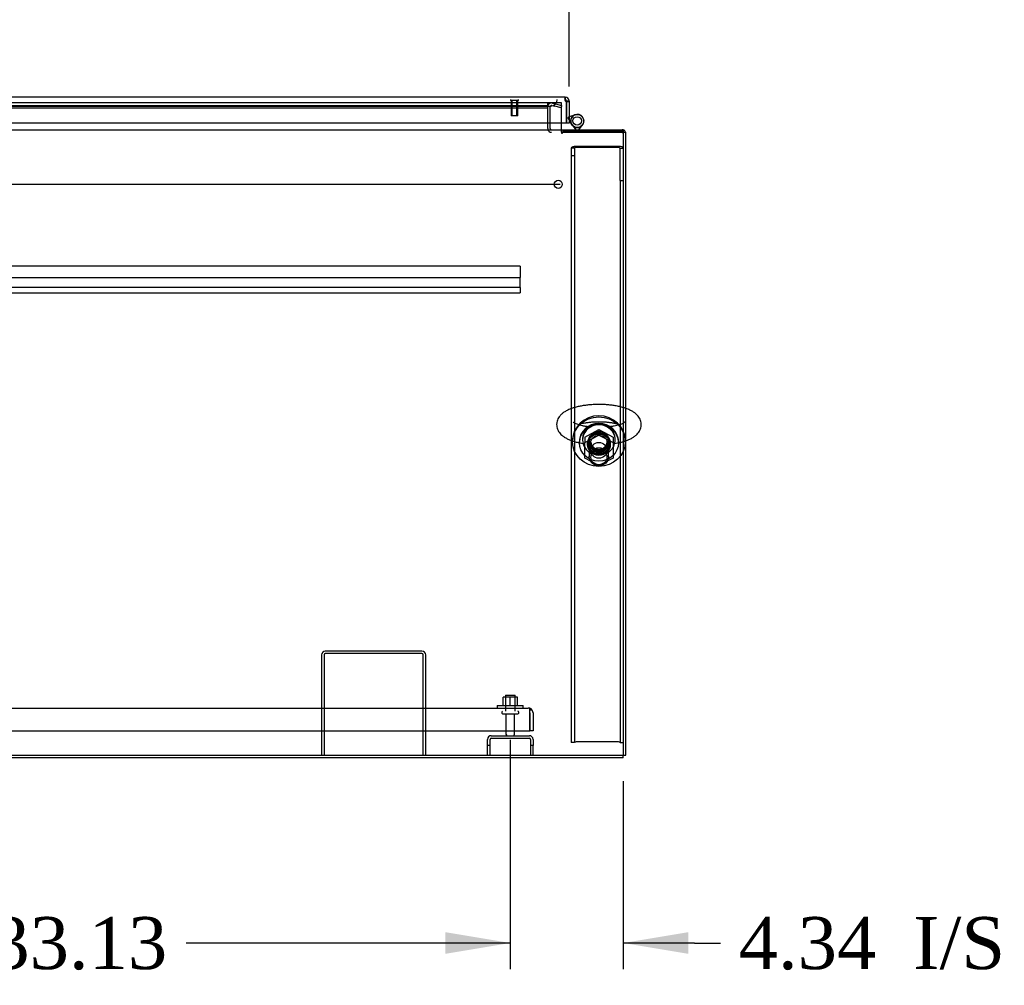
# Model space of a CAD drawing. Header units: inches. Extents: x 2 to 538, y -2 to 358.
# Tile 7 of 24: x 155 to 193, y 39 to 76. Entities that reach past the tile are written whole.
import ezdxf
from ezdxf.enums import TextEntityAlignment as Align
from ezdxf.lldxf.tags import DXFTag

# ---------------------------------------------------------------- set-up
doc = ezdxf.new("R2010")
doc.units = ezdxf.units.IN
doc.header["$MEASUREMENT"] = 0
for name, color, linetype in [('COM43135', 7, 'Continuous'), ('COM70220', 7, 'Continuous'), ('COM70830-5', 7, 'Continuous'), ('COM70900-10', 7, 'Continuous'), ('COM71013-3', 7, 'Continuous'), ('COM71015-3', 7, 'Continuous'), ('COM71016-3', 7, 'Continuous'), ('COM71017-3', 7, 'Continuous'), ('COM71018-3', 7, 'Continuous'), ('COM71019-1', 7, 'Continuous'), ('COM71143-1', 7, 'Continuous'), ('Default', 7, 'Continuous'), ('HNG14568', 7, 'Continuous'), ('HNG14568B', 7, 'Continuous'), ('HNG14568MH', 7, 'Continuous'), ('NTS166105', 7, 'Continuous'), ('NTS16692', 7, 'Continuous'), ('SCS87245', 7, 'Continuous'), ('STD26089', 7, 'Continuous'), ('STD26258', 7, 'Continuous'), ('WAF25059', 7, 'Continuous'), ('WAF87246', 7, 'Continuous'), ('WAM254785', 7, 'Continuous')]:
    doc.layers.add(name, color=color, linetype=linetype)
doc.styles.add('SEACAD_Times_New_Roman', font='times.ttf')
tags = doc.linetypes.add('CENTER2', pattern=[1.125, 0.75, -0.125, 0.125, -0.125]).pattern_tags.tags
tags[10:11] = [DXFTag(74, 4), DXFTag(75, 0), DXFTag(340, '0'), DXFTag(46, 0.0), DXFTag(50, 0.0), DXFTag(44, 0.0), DXFTag(45, 0.0)]
tags[8:9] = [DXFTag(74, 4), DXFTag(75, 0), DXFTag(340, '0'), DXFTag(46, 0.0), DXFTag(50, 0.0), DXFTag(44, 0.0), DXFTag(45, 0.0)]
tags[6:7] = [DXFTag(74, 4), DXFTag(75, 0), DXFTag(340, '0'), DXFTag(46, 0.0), DXFTag(50, 0.0), DXFTag(44, 0.0), DXFTag(45, 0.0)]
tags[4:5] = [DXFTag(74, 4), DXFTag(75, 0), DXFTag(340, '0'), DXFTag(46, 0.0), DXFTag(50, 0.0), DXFTag(44, 0.0), DXFTag(45, 0.0)]
tags = doc.linetypes.add('HIDDEN2', pattern=[0.1875, 0.125, -0.0625]).pattern_tags.tags
tags[6:7] = [DXFTag(74, 4), DXFTag(75, 0), DXFTag(340, '0'), DXFTag(46, 0.0), DXFTag(50, 0.0), DXFTag(44, 0.0), DXFTag(45, 0.0)]
tags[4:5] = [DXFTag(74, 4), DXFTag(75, 0), DXFTag(340, '0'), DXFTag(46, 0.0), DXFTag(50, 0.0), DXFTag(44, 0.0), DXFTag(45, 0.0)]
doc.dimstyles.new('HAMMOND_(STH_-_540x360)', dxfattribs={"dimtxt": 2, "dimasz": 2.5, "dimexe": 1, "dimexo": 1, "dimgap": 0.5, "dimtad": 0, "dimtih": 1, "dimtoh": 1, "dimzin": 0, "dimdsep": 46, "dimtxsty": 'SEACAD_Times_New_Roman', "dimblk1": '_SE_FILLED', "dimblk2": '_SE_FILLED', "dimsah": 1, "dimcen": 1, "dimadec": 0, "dimazin": 0, "dimtfac": 0.8, "dimtofl": 0, "dimtmove": 0, "dimatfit": 3, "dimfxl": 1, "dimtolj": 1, "dimtzin": 0, "dimarcsym": 0})

# ---------------------------------------------------------------- blocks, each defined once
blk = doc.blocks.new('SEANNOT_GROUP3')
at = {"layer": 'Default', "color": 7, "linetype": 'CENTER2'}
blk.add_line((105.622, 69.564), (175.695, 69.564), dxfattribs=at)
blk = doc.blocks.new('SE1')
at = {"layer": 'COM43135', "color": 7, "linetype": 'HIDDEN2'}
for p, q in [((106.844, 49.441), (174.474, 49.441)), ((174.474, 49.441), (174.474, 49.441)), ((174.474, 49.441), (174.474, 49.441)), ((174.474, 49.441), (174.474, 49.441)), ((174.534, 49.256), (174.534, 49.406)), ((174.534, 49.338), (174.583, 49.406)), ((174.534, 49.256), (174.534, 49.338)), ((174.534, 48.566), (174.534, 49.256)), ((174.534, 49.256), (174.534, 49.256)), ((174.534, 49.256), (174.534, 48.566)), ((174.659, 49.256), (174.659, 48.566)), ((106.784, 48.566), (174.534, 48.566)), ((174.659, 48.566), (174.534, 48.566))]:
    blk.add_line(p, q, dxfattribs=at)
for start, end in [(89.9411, 90), (53.806, 89.8792), (0, 53.806)]:
    blk.add_arc((174.474, 49.256), 0.185, start, end, dxfattribs=at)
blk.add_open_spline([(174.534, 49.406), (174.524, 49.417), (174.514, 49.426), (174.499, 49.435), (174.494, 49.437), (174.484, 49.44), (174.479, 49.441), (174.474, 49.441)], degree=3, knots=[0, 0, 0, 0, 0.5, 0.5, 0.75, 0.75, 1, 1, 1, 1], dxfattribs=at)
at = {"layer": 'COM70220', "color": 7, "linetype": 'HIDDEN2'}
for p, q in [((142.545, 72.565), (175.085, 72.565)), ((175.085, 72.565), (175.335, 72.565))]:
    blk.add_line(p, q, dxfattribs=at)
blk.add_arc((175.335, 72.815), 0.25, 270, 0, dxfattribs=at)
at = {"layer": 'COM70830-5', "color": 7, "linetype": 'HIDDEN2'}
for p, q in [((174.159, 66.416), (107.159, 66.416)), ((174.159, 66.414), (174.159, 66.416)), ((174.159, 66.414), (174.159, 66.165)), ((107.159, 65.986), (174.159, 65.986)), ((174.159, 66.165), (174.159, 66.11)), ((174.159, 66.11), (174.159, 66.014)), ((174.159, 66.014), (174.159, 65.986)), ((174.159, 65.691), (174.159, 65.986)), ((174.159, 65.595), (107.159, 65.595)), ((174.159, 65.687), (174.159, 65.691)), ((174.159, 65.595), (174.159, 65.687)), ((174.159, 65.595), (174.159, 65.578)), ((174.159, 65.578), (174.159, 65.522)), ((174.159, 65.522), (174.159, 65.427)), ((107.159, 65.398), (174.159, 65.398)), ((174.159, 65.427), (174.159, 65.398))]:
    blk.add_line(p, q, dxfattribs=at)
at = {"layer": 'COM70900-10', "color": 7, "linetype": 'HIDDEN2'}
for p, q in [((172.909, 48.004), (172.909, 48.236)), ((173.004, 48.004), (173.004, 48.236)), ((173.052, 48.379), (174.516, 48.379)), ((173.052, 48.284), (174.516, 48.284)), ((174.564, 48.236), (174.564, 48.004)), ((174.659, 48.236), (174.659, 48.004)), ((173.004, 48.004), (172.909, 48.004)), ((172.909, 47.629), (172.909, 48.004)), ((173.004, 47.629), (173.004, 48.004)), ((174.659, 48.004), (174.564, 48.004)), ((174.564, 48.004), (174.564, 47.629)), ((174.659, 47.629), (174.659, 48.004))]:
    blk.add_line(p, q, dxfattribs=at)
for centre, radius, start, end in [((173.052, 48.236), 0.143, 90, 180), ((173.052, 48.236), 0.048, 90, 180), ((174.516, 48.236), 0.143, 0, 90), ((174.516, 48.236), 0.048, 0, 90)]:
    blk.add_arc(centre, radius, start, end, dxfattribs=at)
at = {"layer": 'COM71013-3', "color": 7, "linetype": 'HIDDEN2'}
for p, q in [((175.756, 72.69), (175.221, 72.69)), ((175.756, 72.547), (175.756, 72.69)), ((175.756, 71.91), (175.756, 72.547)), ((175.756, 71.564), (175.756, 71.659)), ((175.756, 71.565), (175.786, 71.565)), ((175.756, 71.564), (175.756, 71.533)), ((175.756, 71.533), (175.786, 71.533)), ((175.786, 71.599), (178.126, 71.599)), ((175.786, 71.567), (178.126, 71.567)), ((175.786, 71.533), (175.786, 71.564)), ((140.667, 47.629), (178.126, 47.629))]:
    blk.add_line(p, q, dxfattribs=at)
at = {"layer": 'COM71013-3', "color": 7, "linetype": 'Continuous'}
for p, q in [((175.756, 71.707), (175.756, 71.91)), ((175.756, 71.659), (175.756, 71.707))]:
    blk.add_line(p, q, dxfattribs=at)
at = {"layer": 'COM71013-3', "color": 7, "linetype": 'HIDDEN2'}
blk.add_ellipse((177.188, 59.598), major_axis=(-0.437, 0), ratio=0.939693, dxfattribs=at)
blk.add_ellipse((177.188, 59.63), major_axis=(-0.437, 0), ratio=0.939693, start_param=0.039527, end_param=3.102066, dxfattribs=at)
at = {"layer": 'COM71015-3', "color": 7, "linetype": 'HIDDEN2'}
for p, q in [((175.401, 72.684), (175.515, 72.654)), ((175.515, 72.654), (175.757, 72.589)), ((175.221, 71.91), (175.221, 72.546)), ((175.316, 71.91), (175.316, 72.546)), ((175.377, 72.592), (175.49, 72.562)), ((175.732, 72.497), (175.49, 72.562)), ((175.757, 72.589), (175.732, 72.497))]:
    blk.add_line(p, q, dxfattribs=at)
at = {"layer": 'COM71015-3', "color": 7, "linetype": 'Continuous'}
for p, q in [((175.221, 71.707), (175.221, 71.91)), ((175.316, 71.707), (175.316, 71.91)), ((178.126, 71.564), (178.221, 71.564)), ((178.221, 47.629), (178.221, 71.564)), ((178.126, 47.629), (178.221, 47.629))]:
    blk.add_line(p, q, dxfattribs=at)
at = {"layer": 'COM71015-3', "color": 7, "linetype": 'HIDDEN2'}
for centre, radius, start, end in [((175.364, 72.546), 0.143, 75, 180), ((175.364, 72.546), 0.048, 75, 180), ((175.364, 71.707), 0.143, 199.6129, 270), ((178.078, 71.516), 0.143, 70.3871, 90), ((178.078, 71.516), 0.048, 0, 90)]:
    blk.add_arc(centre, radius, start, end, dxfattribs=at)
at = {"layer": 'COM71015-3', "color": 7, "linetype": 'Continuous'}
for centre, radius, start, end in [((175.364, 71.707), 0.143, 180, 199.6129), ((175.364, 71.707), 0.048, 180, 270), ((178.078, 71.516), 0.143, 19.6129, 70.3871)]:
    blk.add_arc(centre, radius, start, end, dxfattribs=at)
at = {"layer": 'COM71016-3', "color": 7, "linetype": 'HIDDEN2'}
for p, q in [((175.221, 72.69), (141.874, 72.69)), ((175.221, 72.69), (175.221, 72.685)), ((175.221, 72.589), (175.221, 72.685)), ((141.874, 72.589), (175.221, 72.589)), ((141.874, 72.498), (175.221, 72.498)), ((175.221, 72.589), (175.221, 72.546))]:
    blk.add_line(p, q, dxfattribs=at)
at = {"layer": 'COM71016-3', "color": 7, "linetype": 'Continuous'}
for p, q in [((103.191, 71.659), (178.126, 71.659)), ((175.221, 71.707), (175.221, 71.659)), ((178.126, 71.659), (178.126, 71.516)), ((178.126, 71.516), (178.126, 47.629)), ((103.191, 47.629), (178.126, 47.629))]:
    blk.add_line(p, q, dxfattribs=at)
at = {"layer": 'COM71017-3', "color": 7, "linetype": 'Continuous'}
for q in [(140.802, 47.534), (178.126, 47.629)]:
    blk.add_line((178.126, 47.534), q, dxfattribs=at)
at = {"layer": 'COM71018-3', "color": 7, "linetype": 'HIDDEN2'}
for p, q in [((176.251, 70.952), (176.126, 70.952)), ((176.126, 70.952), (176.126, 70.651)), ((176.251, 70.952), (176.251, 70.651)), ((177.941, 71.015), (176.311, 71.015)), ((177.941, 70.972), (176.311, 70.972)), ((178.001, 69.71), (178.001, 70.952)), ((178.001, 70.952), (178.126, 70.952)), ((176.126, 70.651), (176.126, 48.117)), ((176.251, 70.651), (176.126, 70.651)), ((176.251, 70.651), (176.251, 48.117)), ((178.001, 69.71), (178.001, 48.117)), ((178.001, 69.71), (178.126, 69.71)), ((176.251, 48.117), (176.126, 48.117)), ((177.941, 48.138), (176.311, 48.138)), ((178.001, 48.117), (178.126, 48.117))]:
    blk.add_line(p, q, dxfattribs=at)
for centre, major_axis, ratio, start_param, end_param in [((176.311, 70.952), (0.185, 0), 0.34202, 1.570796, 3.141593), ((176.311, 70.952), (0.06, 0), 0.34202, 1.570796, 3.141593), ((177.941, 70.952), (0.185, 0), 0.34202, 0, 1.570796), ((177.941, 70.952), (0.06, 0), 0.34202, 0, 1.570796), ((177.188, 59.598), (-0.437, 0), 0.939693, 0.052019, 3.089573), ((176.311, 48.117), (0.06, 0), 0.34202, 1.570796, 3.141593), ((177.941, 48.117), (0.06, 0), 0.34202, 0, 1.570796)]:
    blk.add_ellipse(centre, major_axis=major_axis, ratio=ratio, start_param=start_param, end_param=end_param, dxfattribs=at)
blk.add_ellipse((177.188, 59.555), major_axis=(-0.437, 0), ratio=0.939693, dxfattribs=at)
at = {"layer": 'COM71019-1', "color": 7, "linetype": 'HIDDEN2'}
for p, q in [((166.534, 51.486), (166.534, 47.629)), ((166.629, 51.486), (166.629, 47.629)), ((170.391, 51.629), (166.677, 51.629)), ((170.391, 51.534), (166.677, 51.534)), ((170.439, 47.629), (170.439, 51.486)), ((170.534, 47.629), (170.534, 51.486))]:
    blk.add_line(p, q, dxfattribs=at)
for centre, radius, start, end in [((166.677, 51.486), 0.143, 90, 180), ((166.677, 51.486), 0.048, 90, 180), ((170.391, 51.486), 0.143, 0, 90), ((170.391, 51.486), 0.048, 0, 90)]:
    blk.add_arc(centre, radius, start, end, dxfattribs=at)
at = {"layer": 'COM71143-1', "color": 7, "linetype": 'Continuous'}
for p, q in [((175.896, 72.91), (141.734, 72.91)), ((175.896, 72.91), (175.896, 72.91)), ((175.896, 72.84), (175.896, 72.91)), ((175.896, 72.91), (175.896, 72.84)), ((175.896, 72.84), (175.896, 72.815)), ((175.896, 72.815), (175.896, 72.84)), ((175.896, 72.815), (175.896, 72.815)), ((175.944, 72.767), (175.97, 72.767)), ((175.944, 72.767), (175.944, 72.743)), ((175.944, 71.91), (175.944, 72.743)), ((175.944, 72.743), (175.944, 71.91)), ((175.944, 72.743), (176.039, 72.743)), ((175.97, 72.767), (176.039, 72.767)), ((176.039, 72.767), (176.039, 72.743)), ((176.039, 72.743), (176.039, 71.91)), ((175.944, 71.91), (141.685, 71.91)), ((176.039, 71.91), (175.944, 71.91))]:
    blk.add_line(p, q, dxfattribs=at)
for centre, radius, start, end in [((175.896, 72.767), 0.143, 0, 90), ((175.896, 72.767), 0.048, 0, 90), ((175.954, 72.824), 0.0815, 224.8717, 263.2273)]:
    blk.add_arc(centre, radius, start, end, dxfattribs=at)
for points, knots in [([(175.896, 72.91), (175.892, 72.91), (175.888, 72.909), (175.882, 72.906), (175.88, 72.903), (175.876, 72.896), (175.875, 72.891), (175.873, 72.881), (175.872, 72.875), (175.872, 72.861), (175.873, 72.854), (175.875, 72.838), (175.876, 72.829), (175.88, 72.811), (175.882, 72.803), (175.888, 72.784), (175.892, 72.775), (175.896, 72.767)], [0, 0, 0, 0, 0.125, 0.125, 0.25, 0.25, 0.375, 0.375, 0.5, 0.5, 0.625, 0.625, 0.75, 0.75, 0.875, 0.875, 1, 1, 1, 1]), ([(175.896, 72.815), (175.893, 72.815), (175.89, 72.815), (175.885, 72.814), (175.882, 72.813), (175.88, 72.812)], [0, 0, 0, 0, 0.125, 0.125, 0.2377635, 0.2377635, 0.2377635, 0.2377635])]:
    blk.add_open_spline(points, degree=3, knots=knots, dxfattribs=at)
at = {"layer": 'HNG14568', "color": 7, "linetype": 'HIDDEN2'}
for p, q in [((176.002, 72.115), (176.026, 72.17)), ((176.039, 72.048), (176.002, 72.115)), ((176.026, 72.17), (176.039, 72.174)), ((176.136, 71.874), (176.128, 71.888)), ((176.277, 72.237), (176.292, 72.241))]:
    blk.add_line(p, q, dxfattribs=at)
at = {"layer": 'HNG14568', "color": 7, "linetype": 'Continuous'}
for p, q in [((176.039, 72.174), (176.277, 72.237)), ((176.128, 71.888), (176.039, 72.048))]:
    blk.add_line(p, q, dxfattribs=at)
at = {"layer": 'HNG14568B', "color": 7, "linetype": 'HIDDEN2'}
blk.add_circle((176.356, 71.997), 0.164, dxfattribs=at)
at = {"layer": 'HNG14568B', "color": 7, "linetype": 'Continuous'}
for start, end in [(0, 221.504), (318.496, 0)]:
    blk.add_arc((176.356, 71.997), 0.253, start, end, dxfattribs=at)
at = {"layer": 'HNG14568B', "color": 7, "linetype": 'HIDDEN2'}
blk.add_arc((176.356, 71.997), 0.253, 221.504, 318.496, dxfattribs=at)
at = {"layer": 'HNG14568MH', "color": 7, "linetype": 'Continuous'}
for p, q in [((176.157, 71.842), (176.299, 71.659)), ((176.414, 71.659), (176.556, 71.842))]:
    blk.add_line(p, q, dxfattribs=at)
at = {"layer": 'HNG14568MH', "color": 7, "linetype": 'HIDDEN2'}
for p, q in [((176.299, 71.659), (176.326, 71.624)), ((176.326, 71.624), (176.386, 71.624)), ((176.386, 71.624), (176.414, 71.659))]:
    blk.add_line(p, q, dxfattribs=at)
at = {"layer": 'HNG14568MH', "color": 7, "linetype": 'Continuous'}
blk.add_circle((176.356, 71.997), 0.253, dxfattribs=at)
at = {"layer": 'NTS166105', "color": 7, "linetype": 'HIDDEN2'}
for p, q in [((173.783, 49.857), (173.508, 49.857)), ((173.508, 49.537), (173.508, 49.857)), ((174.058, 49.857), (173.783, 49.857)), ((173.783, 49.537), (173.783, 49.857)), ((174.058, 49.537), (174.058, 49.857))]:
    blk.add_line(p, q, dxfattribs=at)
at = {"layer": 'NTS16692', "color": 7, "linetype": 'HIDDEN2'}
for p, q in [((176.641, 59.851), (177.188, 60.142)), ((176.641, 59.639), (177.188, 59.93)), ((176.641, 59.851), (176.641, 59.639)), ((177.188, 60.142), (177.735, 59.851)), ((177.188, 60.142), (177.188, 59.93)), ((177.188, 59.93), (177.735, 59.639)), ((177.735, 59.851), (177.735, 59.639)), ((176.641, 59.047), (176.641, 59.639)), ((177.735, 59.639), (177.735, 59.047)), ((177.188, 58.756), (176.641, 59.047)), ((177.735, 59.047), (177.188, 58.756))]:
    blk.add_line(p, q, dxfattribs=at)
blk.add_ellipse((177.188, 59.343), major_axis=(-0.321, 0), ratio=0.939693, dxfattribs=at)
blk.add_ellipse((177.188, 59.555), major_axis=(-0.321, 0), ratio=0.939693, start_param=0.359346, end_param=2.782247, dxfattribs=at)
at = {"layer": 'SCS87245', "color": 7, "linetype": 'HIDDEN2'}
for p, q in [((176.563, 59.779), (176.563, 59.738)), ((177.813, 59.738), (177.813, 59.779)), ((176.819, 59.717), (176.819, 59.097)), ((177.557, 59.097), (177.557, 59.717))]:
    blk.add_line(p, q, dxfattribs=at)
for centre, major_axis, start_param, end_param in [((177.188, 59.738), (-0.625, 0), 2.202351, 6.283185), ((177.188, 59.779), (-0.625, 0), 3.141593, 6.283185), ((177.188, 59.717), (0.369, 0), 0, 3.141593), ((177.188, 59.738), (-0.625, 0), 0, 0.939242)]:
    blk.add_ellipse(centre, major_axis=major_axis, ratio=0.939693, start_param=start_param, end_param=end_param, dxfattribs=at)
for centre, major_axis in [((177.188, 59.097), (-0.369, 0)), ((177.188, 59.076), (-0.309, 0))]:
    blk.add_ellipse(centre, major_axis=major_axis, ratio=0.939693, dxfattribs=at)
for points, knots in [([(178.223, 60.953), (178.204, 60.959), (178.138, 60.982), (178.018, 61.015), (177.859, 61.048), (177.694, 61.074), (177.524, 61.092), (177.352, 61.103), (177.178, 61.106), (177.004, 61.102), (176.832, 61.09), (176.665, 61.072), (176.503, 61.045), (176.348, 61.012), (176.201, 60.97), (176.062, 60.92), (175.932, 60.859), (175.822, 60.79), (175.732, 60.714), (175.665, 60.636), (175.614, 60.552), (175.58, 60.464), (175.566, 60.387), (175.564, 60.346), (175.564, 60.331)], [0.483561, 0.483561, 0.483561, 0.483561, 0.4944921, 0.5217339, 0.5483381, 0.5744813, 0.6003179, 0.6259647, 0.6515118, 0.6770345, 0.7025908, 0.7282441, 0.7540793, 0.7802044, 0.8067665, 0.8339718, 0.8620881, 0.8913026, 0.9149237, 0.9360793, 0.9556134, 0.9741983, 0.9923263, 1, 1, 1, 1]), ([(175.564, 60.331), (175.566, 60.298), (175.569, 60.24), (175.597, 60.147), (175.64, 60.063), (175.697, 59.986), (175.769, 59.915), (175.859, 59.848), (175.968, 59.785), (176.096, 59.729), (176.239, 59.68), (176.393, 59.64), (176.508, 59.617), (176.572, 59.606), (176.581, 59.605)], [0, 0, 0, 0, 0.0592938, 0.1216582, 0.1842843, 0.2494156, 0.319532, 0.3972209, 0.4838205, 0.5766472, 0.6694081, 0.7598645, 0.8483101, 0.8619975, 0.8619975, 0.8619975, 0.8619975]), ([(176.816, 60.241), (176.809, 60.242), (176.756, 60.248), (176.662, 60.262), (176.542, 60.286), (176.437, 60.313), (176.348, 60.343), (176.279, 60.372), (176.232, 60.397), (176.205, 60.416), (176.199, 60.423), (176.199, 60.423), (176.199, 60.423)], [0.8014433, 0.8014433, 0.8014433, 0.8014433, 0.8046278, 0.8242944, 0.8437217, 0.862807, 0.8814256, 0.8994343, 0.9166959, 0.9314338, 0.9471954, 0.9482735, 0.9482735, 0.9482735, 0.9482735]), ([(176.384, 60.331), (176.401, 60.337), (176.448, 60.352), (176.536, 60.375), (176.652, 60.399), (176.78, 60.418), (176.917, 60.432), (177.06, 60.441), (177.207, 60.443), (177.354, 60.439), (177.497, 60.429), (177.634, 60.413), (177.762, 60.392), (177.876, 60.367), (177.951, 60.345), (177.987, 60.333), (177.993, 60.331)], [0.1262001, 0.1262001, 0.1262001, 0.1262001, 0.1368938, 0.1551965, 0.1740564, 0.19333, 0.2128964, 0.232657, 0.2525305, 0.2724472, 0.2923289, 0.312101, 0.3316878, 0.3509988, 0.3699233, 0.3739075, 0.3739075, 0.3739075, 0.3739075]), ([(178.178, 60.423), (178.178, 60.423), (178.174, 60.418), (178.151, 60.401), (178.111, 60.378), (178.052, 60.352), (177.975, 60.324), (177.88, 60.297), (177.77, 60.272), (177.662, 60.254), (177.591, 60.244), (177.562, 60.241)], [0.5517372, 0.5517372, 0.5517372, 0.5517372, 0.5661718, 0.5809669, 0.596461, 0.6128553, 0.6301368, 0.6481878, 0.6668546, 0.6859872, 0.6983235, 0.6983235, 0.6983235, 0.6983235]), ([(177.795, 59.605), (177.833, 59.611), (177.923, 59.627), (178.061, 59.659), (178.164, 59.689), (178.216, 59.707), (178.222, 59.709)], [0.04153019, 0.04153019, 0.04153019, 0.04153019, 0.05950978, 0.08571414, 0.11239394, 0.1160281, 0.1160281, 0.1160281, 0.1160281])]:
    blk.add_open_spline(points, degree=3, knots=knots, dxfattribs=at)
at = {"layer": 'SCS87245', "color": 7, "linetype": 'Continuous'}
blk.add_open_spline([(178.222, 59.709), (178.263, 59.724), (178.349, 59.757), (178.466, 59.815), (178.57, 59.884), (178.654, 59.958), (178.719, 60.036), (178.768, 60.12), (178.8, 60.209), (178.815, 60.304), (178.811, 60.401), (178.787, 60.496), (178.747, 60.582), (178.693, 60.66), (178.624, 60.733), (178.539, 60.801), (178.434, 60.864), (178.326, 60.914), (178.252, 60.943), (178.223, 60.953)], degree=3, knots=[0.1160281, 0.1160281, 0.1160281, 0.1160281, 0.1397699, 0.1681152, 0.1941441, 0.2174411, 0.2383604, 0.2577502, 0.2762574, 0.2943582, 0.3136056, 0.332345, 0.3510305, 0.3703193, 0.3909354, 0.4136634, 0.4390478, 0.4665905, 0.483561, 0.483561, 0.483561, 0.483561], dxfattribs=at)
at = {"layer": 'STD26089', "color": 7, "linetype": 'HIDDEN2'}
for p, q in [((173.596, 49.941), (173.971, 49.941)), ((173.596, 49.941), (173.596, 49.316)), ((173.971, 49.316), (173.971, 49.941)), ((173.459, 49.286), (173.459, 49.246)), ((173.489, 49.216), (174.079, 49.216)), ((173.618, 49.216), (173.618, 48.439)), ((173.95, 48.439), (173.95, 49.216)), ((174.109, 49.246), (174.109, 49.286))]:
    blk.add_line(p, q, dxfattribs=at)
for centre, radius, start, end in [((173.489, 49.286), 0.03, 90, 180), ((173.489, 49.246), 0.03, 180, 270), ((174.079, 49.286), 0.03, 0, 90), ((174.079, 49.246), 0.03, 270, 0), ((173.678, 48.439), 0.06, 180, 270), ((173.89, 48.439), 0.06, 270, 0)]:
    blk.add_arc(centre, radius, start, end, dxfattribs=at)
at = {"layer": 'STD26258', "color": 7, "linetype": 'HIDDEN2'}
for p, q in [((173.788, 72.815), (173.788, 72.784)), ((174.101, 72.784), (173.788, 72.784)), ((173.819, 72.784), (173.819, 72.19)), ((173.85, 72.19), (173.85, 72.784)), ((174.039, 72.19), (174.039, 72.784)), ((174.069, 72.19), (174.069, 72.784)), ((174.101, 72.784), (174.101, 72.815)), ((174.069, 72.19), (173.819, 72.19))]:
    blk.add_line(p, q, dxfattribs=at)
blk.add_circle((175.626, 69.564), 0.156, dxfattribs=at)
at = {"layer": 'WAF25059', "color": 7, "linetype": 'HIDDEN2'}
for p, q in [((173.284, 49.537), (174.284, 49.537)), ((173.284, 49.537), (173.284, 49.441)), ((174.284, 49.441), (174.284, 49.537))]:
    blk.add_line(p, q, dxfattribs=at)
at = {"layer": 'WAF87246', "color": 7, "linetype": 'HIDDEN2'}
for p, q in [((176.176, 59.717), (176.176, 59.673)), ((178.2, 59.673), (178.2, 59.717))]:
    blk.add_line(p, q, dxfattribs=at)
for major_axis, start_param, end_param in [((-1.012, 0), 3.141593, 6.283185), ((-0.406, 0), 0.058268, 3.083324)]:
    blk.add_ellipse((177.188, 59.717), major_axis=major_axis, ratio=0.939693, start_param=start_param, end_param=end_param, dxfattribs=at)
for major_axis in [(-1.012, 0), (0.406, 0)]:
    blk.add_ellipse((177.188, 59.673), major_axis=major_axis, ratio=0.939693, dxfattribs=at)
at = {"layer": 'WAM254785', "color": 7, "linetype": 'HIDDEN2'}
for p, q in [((176.438, 59.673), (176.438, 59.63)), ((177.938, 59.63), (177.938, 59.673))]:
    blk.add_line(p, q, dxfattribs=at)
for major_axis, start_param, end_param in [((-0.75, 0), 3.141593, 6.283185), ((0.313, 0), 3.214451, 6.210327)]:
    blk.add_ellipse((177.188, 59.673), major_axis=major_axis, ratio=0.939693, start_param=start_param, end_param=end_param, dxfattribs=at)
for major_axis in [(-0.75, 0), (0.313, 0)]:
    blk.add_ellipse((177.188, 59.63), major_axis=major_axis, ratio=0.939693, dxfattribs=at)
blk = doc.blocks.new('DMBLK159')
at = {"layer": 'Default', "linetype": 'Continuous', "transparency": 16777216}
for points in [[(144.09, 87.539), (141.59, 87.122), (144.09, 86.705)], [(173.539, 87.539), (173.539, 86.705), (176.039, 87.122)]]:
    blk.add_hatch(color=7, dxfattribs=at).paths.add_polyline_path(points)
at = {"layer": 'Default', "color": 7, "linetype": 'Continuous', "transparency": 16777216}
for p, q in [((141.59, 73.327), (141.59, 88.122)), ((176.039, 73.327), (176.039, 88.122)), ((153.921, 87.122), (141.59, 87.122)), ((176.039, 87.122), (163.709, 87.122))]:
    blk.add_line(p, q, dxfattribs=at)
at = {"layer": 'Default', "color": 7, "linetype": 'Continuous', "transparency": 16777216, "style": 'SEACAD_Times_New_Roman'}
for s, p in [('34.45', (155.403, 88.122)), ('DOOR', (154.621, 85.122)), ('TYP', (156.019, 82.122))]:
    blk.add_text(s, height=2, dxfattribs=at).set_placement(p, align=Align.TOP_LEFT)
blk = doc.blocks.new('_SE_FILLED')
at = {"color": 0}
blk.add_line((0, 0), (-1, 0), dxfattribs=at)
blk.add_solid([(0, 0), (-1, -0.1665), (-1, 0.1665), (0, 0)], dxfattribs=at)
blk = doc.blocks.new('DMBLK171')
at = {"layer": 'Default', "linetype": 'Continuous', "transparency": 16777216}
for points in [[(171.284, 39.996), (173.784, 40.413), (171.284, 40.83)], [(180.626, 39.996), (180.626, 40.83), (178.126, 40.413)]]:
    blk.add_hatch(color=7, dxfattribs=at).paths.add_polyline_path(points)
at = {"layer": 'Default', "color": 7, "linetype": 'Continuous', "transparency": 16777216}
for p, q in [((173.784, 48.216), (173.784, 39.413)), ((178.126, 46.629), (178.126, 39.413)), ((173.784, 40.413), (168.784, 40.413)), ((180.858, 40.413), (178.126, 40.413)), ((180.858, 40.413), (181.858, 40.413))]:
    blk.add_line(p, q, dxfattribs=at)
at = {"layer": 'Default', "color": 7, "linetype": 'Continuous', "transparency": 16777216, "style": 'SEACAD_Times_New_Roman'}
for s, p in [('4.34', (182.558, 41.413)), ('I/S', (189.266, 41.413))]:
    blk.add_text(s, height=2, dxfattribs=at).set_placement(p, align=Align.TOP_LEFT)
blk = doc.blocks.new('DMBLK172')
at = {"layer": 'Default', "linetype": 'Continuous', "transparency": 16777216}
for points in [[(143.159, 39.996), (143.159, 40.83), (140.659, 40.413)], [(171.284, 39.996), (173.784, 40.413), (171.284, 40.83)]]:
    blk.add_hatch(color=7, dxfattribs=at).paths.add_polyline_path(points)
at = {"layer": 'Default', "color": 7, "linetype": 'Continuous', "transparency": 16777216}
for p, q in [((140.659, 48.216), (140.659, 39.413)), ((173.784, 48.216), (173.784, 39.413)), ((153.109, 40.413), (140.659, 40.413)), ((173.784, 40.413), (161.334, 40.413))]:
    blk.add_line(p, q, dxfattribs=at)
at = {"layer": 'Default', "color": 7, "linetype": 'Continuous', "transparency": 16777216, "style": 'SEACAD_Times_New_Roman'}
blk.add_text('33.13', height=2, dxfattribs=at).set_placement((153.809, 41.413), align=Align.TOP_LEFT)

msp = doc.modelspace()

# ---------------------------------------------------------------- block references
at = {"layer": 'Default'}
for name in ['SE1', 'SEANNOT_GROUP3']:
    msp.add_blockref(name, (0, 0), dxfattribs=at)

# ---------------------------------------------------------------- dimensions: what is measured, and where the dimension line sits
at = {"layer": 'Default', "color": 7, "linetype": 'Continuous'}
for base, p1, p2, text, picture, middle in [((141.59, 87.122), (176.039, 72.327), (141.59, 72.327), '\\A1;<>\\PDOOR\\XTYP', 'DMBLK159', (158.815, 87.122)), ((140.658882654, 40.412889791), (173.783882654, 49.21626116), (140.658882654, 49.21626116), '\\A1;<>', 'DMBLK172', (157.221382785, 40.412889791))]:
    dim = msp.add_linear_dim(base=base, p1=p1, p2=p2, text=text, dimstyle='HAMMOND_(STH_-_540x360)', dxfattribs=at)
    dim.commit()
    dim.dimension.update_dxf_attribs({"geometry": picture, "text_midpoint": middle, "dimtype": 160})
dim = msp.add_linear_dim(base=(173.784, 40.413), p1=(178.126, 47.629), p2=(173.784, 49.216), text='\\A1;<> I/S', dimstyle='HAMMOND_(STH_-_540x360)', override={"dimtmove": 1}, dxfattribs=at)
dim.commit()
dim.dimension.update_dxf_attribs({"geometry": 'DMBLK171', "text_midpoint": (181.858, 40.413), "dimtype": 160})

doc.saveas('drawing.dxf')
